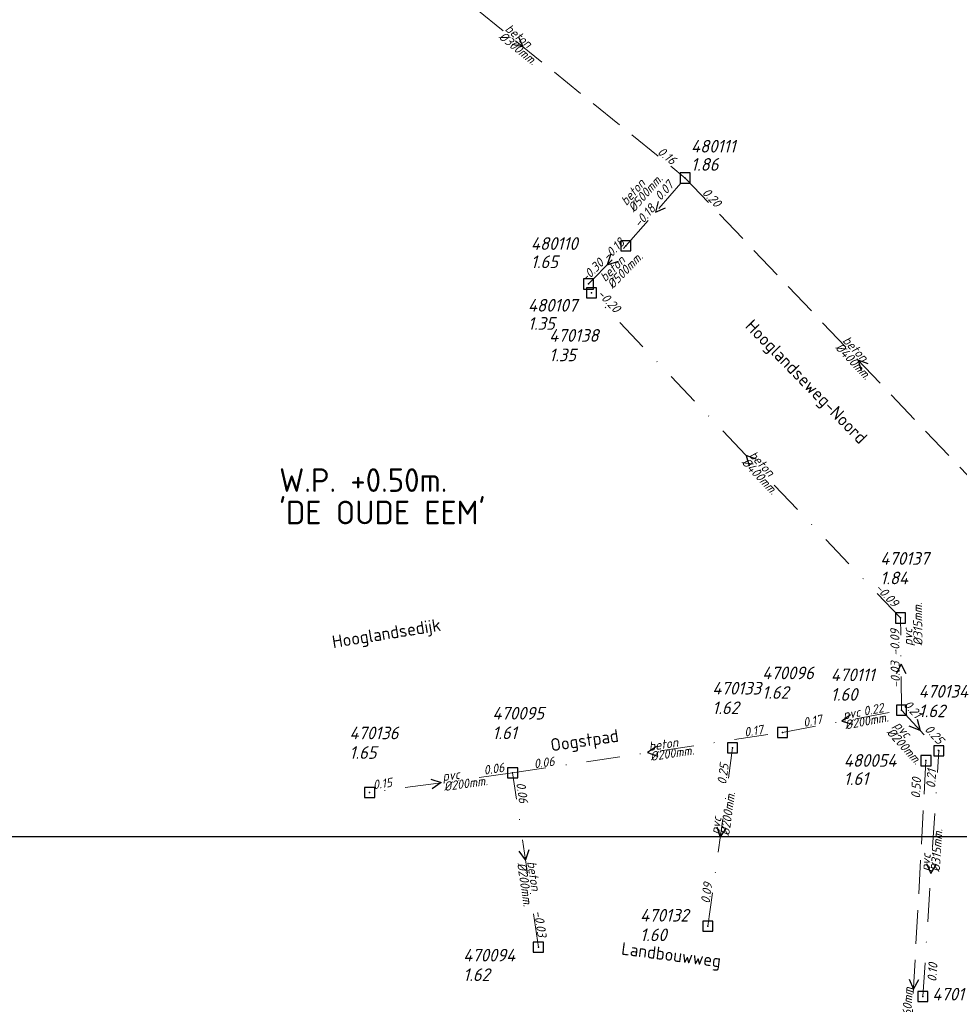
# Model space of a CAD drawing. Header units: metres. Extents: x 152202 to 157341, y 461610 to 468701.
# Tile 103 of 238: x 154685 to 154824, y 463858 to 464004. Entities that reach past the tile are written whole.
import ezdxf
from ezdxf.enums import TextEntityAlignment as Align

# ---------------------------------------------------------------- set-up
doc = ezdxf.new("R2010")
doc.units = ezdxf.units.M
doc.header["$PDMODE"] = 64
doc.header["$PDSIZE"] = 1.5
doc.linetypes.add('RI-HWA', pattern=[7.4, 5, -2.4])
doc.linetypes.add('RI-VWA', pattern=[11, 5, -3, 0, -3])
doc.layers.get('0').update_dxf_attribs({"linetype": 'CONTINUOUS'})
doc.layers.get('DEFPOINTS').update_dxf_attribs({"linetype": 'CONTINUOUS'})
for name, color, linetype, lineweight in [('B-OI-RI-HWA-BOB-T18', 150, 'CONTINUOUS', 18), ('B-OI-RI-HWA-MATERIAAL-T18', 150, 'CONTINUOUS', 18), ('B-OI-RI-HWA-PUTDEKSELHOOGTE-T25', 150, 'CONTINUOUS', 25), ('B-OI-RI-HWA-PUTNUMMER-T25', 150, 'CONTINUOUS', 25), ('B-OI-RI-HWA_DIAMETER-T18', 150, 'CONTINUOUS', 18), ('B-OI-RI-HWA_RIOOLPUT-S', 150, 'CONTINUOUS', 25), ('B-OI-RI-HWA_TRANSPORTLEIDING-G', 150, 'RI-HWA', 18), ('B-OI-RI-STROOMRICHTING-S', 252, 'CONTINUOUS', 25), ('B-OI-RI-VWA-BOB-T18', 34, 'CONTINUOUS', 18), ('B-OI-RI-VWA-DIAMETER-T18', 34, 'CONTINUOUS', 18), ('B-OI-RI-VWA-MATERIAAL-T18', 34, 'CONTINUOUS', 18), ('B-OI-RI-VWA_PUTDEKSELHOOGTE-T25', 34, 'CONTINUOUS', 25), ('B-OI-RI-VWA_PUTNUMMER-T25', 34, 'CONTINUOUS', 25), ('B-OI-RI-VWA_RIOOLPUT-S', 34, 'CONTINUOUS', 25), ('B-OI-RI-VWA_TRANSPORTLEIDING-G', 34, 'RI-VWA', 18), ('B-OI-WH-WATERPEIL-T35', 3, 'CONTINUOUS', 35), ('B-RO-OG-TOPOGRAFIE-T18', 2, 'CONTINUOUS', 18)]:
    doc.layers.add(name, color=color, linetype=linetype, lineweight=lineweight)
doc.styles.add('NLCS-ISO-M200-T18', font='NLCS-ISO.ttf', dxfattribs={"height": 360})
doc.styles.add('NLCS-ISO-M750-T18_CURSIEF', font='NLCS-ISO.ttf', dxfattribs={"oblique": 15, "height": 1.35})
doc.styles.add('NLCS-ISO-M750-T25_CURSIEF', font='NLCS-ISO.ttf', dxfattribs={"oblique": 15, "height": 1.875})
doc.styles.add('NLCS-ISO-M750-T35', font='NLCS-ISO.ttf', dxfattribs={"height": 2.625})

# ---------------------------------------------------------------- blocks, each defined once
blk = doc.blocks.new('ACMAP_ANN_TEMPLATE_hwa-diam')
at = {"style": 'NLCS-ISO-M750-T18_CURSIEF', "oblique": 15}
blk.add_attdef('hwa-diam', (-3.7, -1.3), '', height=1.35, dxfattribs=at)
blk = doc.blocks.new('ACMAP_ANN_TEMPLATE_hwa-materiaal')
at = {"style": 'NLCS-ISO-M750-T18_CURSIEF', "oblique": 15}
blk.add_attdef('hwa-mat', (-3.7, 0.2), '', height=1.35, dxfattribs=at)
blk = doc.blocks.new('ACMAP_ANN_TEMPLATE_hwa-nap-l')
at = {"style": 'NLCS-ISO-M750-T18_CURSIEF', "oblique": 15}
blk.add_attdef('hwa-nap-l', (3.3, 0.2), '', height=1.35, dxfattribs=at)
blk = doc.blocks.new('ACMAP_ANN_TEMPLATE_hwa-nap-r')
at = {"style": 'NLCS-ISO-M750-T18_CURSIEF', "oblique": 15}
blk.add_attdef('hwa-nap-r', (-5.6, 0.2), '', height=1.35, dxfattribs=at)
blk = doc.blocks.new('ACMAP_ANN_TEMPLATE_vwa-diam')
at = {"style": 'NLCS-ISO-M750-T18_CURSIEF', "oblique": 15}
blk.add_attdef('vwa-diam', (0.3, -1.3), '', height=1.35, dxfattribs=at)
blk = doc.blocks.new('ACMAP_ANN_TEMPLATE_vwa-materiaal')
at = {"style": 'NLCS-ISO-M750-T18_CURSIEF', "oblique": 15}
blk.add_attdef('vwa-mat', (0.3, 0.2), '', height=1.35, dxfattribs=at)
blk = doc.blocks.new('ACMAP_ANN_TEMPLATE_vwa-nap-l')
at = {"style": 'NLCS-ISO-M750-T18_CURSIEF', "oblique": 15}
blk.add_attdef('vwa-nap-l', (3.3, 0.2), '', height=1.35, dxfattribs=at)
blk = doc.blocks.new('ACMAP_ANN_TEMPLATE_vwa-nap-r')
at = {"style": 'NLCS-ISO-M750-T18_CURSIEF', "oblique": 15}
blk.add_attdef('vwa-nap-r', (-5.6, 0.2), '', height=1.35, dxfattribs=at)
blk = doc.blocks.new('ACMAP_ANN_TEMPLATE_hwa-puth')
at = {"color": 0, "linetype": 'ByBlock', "style": 'NLCS-ISO-M750-T25_CURSIEF', "oblique": 15}
blk.add_attdef('hwa-puth', (-9, -6.8), '', height=1.88, dxfattribs=at)
blk = doc.blocks.new('ACMAP_ANN_TEMPLATE_hwa-putnr')
at = {"color": 0, "linetype": 'ByBlock', "style": 'NLCS-ISO-M750-T25_CURSIEF', "oblique": 15}
blk.add_attdef('hwa-putnr', (-9, -4.1), '', height=1.88, dxfattribs=at)
blk = doc.blocks.new('ACMAP_ANN_TEMPLATE_vwa-puth')
at = {"style": 'NLCS-ISO-M750-T25_CURSIEF', "oblique": 15}
blk.add_attdef('vwa-puth', (-3, 5), '', height=1.88, dxfattribs=at)
blk = doc.blocks.new('ACMAP_ANN_TEMPLATE_vwa-putnr')
at = {"style": 'NLCS-ISO-M750-T25_CURSIEF', "oblique": 15}
blk.add_attdef('vaw-putnr', (-3, 7.9), '', height=1.88, dxfattribs=at)

msp = doc.modelspace()

# ---------------------------------------------------------------- linework, layer by layer
at = {"layer": 'B-OI-RI-HWA_RIOOLPUT-S'}
for p in [(154783.38, 463980.61), (154774.57, 463970.54), (154769.03, 463964.89), (154819.11, 463894.16)]:
    msp.add_point(p, dxfattribs=at)
at = {"layer": 'B-OI-RI-HWA_TRANSPORTLEIDING-G'}
for p, q in [((154735.18, 464019.57), (154783.38, 463980.61)), ((154774.57, 463970.54), (154783.38, 463980.61)), ((154783.38, 463980.61), (154834.7, 463926.59)), ((154769.03, 463964.89), (154774.57, 463970.54)), ((154819.11, 463894.16), (154815.4, 463826.38))]:
    msp.add_line(p, q, dxfattribs=at)
at = {"layer": 'B-OI-RI-STROOMRICHTING-S'}
for points in [[(154758.61, 464001.56), (154759.28, 464000.09), (154757.71, 464000.44)], [(154779.38, 463977.13), (154778.98, 463975.57), (154780.47, 463976.18)], [(154772.34, 463969.37), (154771.8, 463967.71), (154773.45, 463968.28)], [(154810.55, 463953.05), (154809.04, 463953.6), (154809.51, 463952.06)], [(154793.91, 463938.91), (154792.4, 463939.46), (154792.87, 463937.92)], [(154816.15, 463907.06), (154815.41, 463908.49), (154814.71, 463907.05)], [(154807.93, 463900.97), (154806.64, 463900), (154808.19, 463899.56)], [(154817.78, 463900.31), (154818.26, 463898.64), (154816.63, 463899.26)], [(154779.1, 463896.27), (154777.78, 463895.35), (154779.31, 463894.85)], [(154745.63, 463891.41), (154747.15, 463890.9), (154745.82, 463889.98)], [(154788.06, 463884.35), (154788.58, 463882.83), (154789.48, 463884.16)], [(154760.17, 463880.95), (154759.67, 463879.42), (154758.75, 463880.74)], [(154819.21, 463878.88), (154819.84, 463877.4), (154820.65, 463878.78)], [(154816.61, 463861.75), (154817.26, 463860.27), (154818.05, 463861.67)]]:
    msp.add_lwpolyline(points, dxfattribs=at)
at = {"layer": 'B-OI-RI-VWA_RIOOLPUT-S'}
for p in [(154769.47, 463963.59), (154815.33, 463915.33), (154815.49, 463901.66), (154797.8, 463898.34), (154790.4, 463896.07), (154821.03, 463895.61), (154757.76, 463892.36), (154736.54, 463889.43), (154786.75, 463869.59), (154761.58, 463866.48), (154818.64, 463859.18)]:
    msp.add_point(p, dxfattribs=at)
at = {"layer": 'B-OI-RI-VWA_TRANSPORTLEIDING-G'}
for p, q in [((154815.33, 463915.33), (154769.47, 463963.59)), ((154815.49, 463901.66), (154815.33, 463915.33)), ((154797.8, 463898.34), (154815.49, 463901.66)), ((154815.49, 463901.66), (154821.03, 463895.61)), ((154757.76, 463892.36), (154797.8, 463898.34)), ((154786.75, 463869.59), (154790.4, 463896.07)), ((154818.64, 463859.18), (154821.03, 463895.61)), ((154757.76, 463892.36), (154736.54, 463889.43)), ((154761.58, 463866.48), (154757.76, 463892.36))]:
    msp.add_line(p, q, dxfattribs=at)
at = {"layer": 'DEFPOINTS', "flags": 128}
msp.add_lwpolyline([(155200.091, 464486.663), (154780.704, 464486.663), (154780.704, 464258.328), (154585.091, 464258.328), (154585.091, 463882.913), (154703.67, 463882.913), (154735.091, 463882.913), (155058.611, 463882.913), (155058.611, 463956.567), (155200.091, 463956.567)], close=True, dxfattribs=at)

# ---------------------------------------------------------------- block references
at = {"layer": 'B-OI-RI-HWA-BOB-T18'}
ref = msp.add_blockref('ACMAP_ANN_TEMPLATE_hwa-nap-r', (154783.38, 463980.61), dxfattribs=dict(at, rotation=321.0514340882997))
ref.add_attrib('hwa-nap-r', '0.16', (154779.151, 463984.286), dxfattribs={"layer": '0', "color": 0, "linetype": 'ByBlock', "height": 1.35, "rotation": 321.05143, "style": 'NLCS-ISO-M750-T18_CURSIEF', "oblique": 15})
ref = msp.add_blockref('ACMAP_ANN_TEMPLATE_hwa-nap-r', (154783.576, 463981.245), dxfattribs=dict(at, rotation=48.8181032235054))
ref.add_attrib('hwa-nap-r', '0.07', (154779.738, 463977.162), dxfattribs={"layer": '0', "color": 0, "linetype": 'ByBlock', "height": 1.35, "rotation": 48.8181, "style": 'NLCS-ISO-M750-T18_CURSIEF', "oblique": 15})
ref = msp.add_blockref('ACMAP_ANN_TEMPLATE_hwa-nap-l', (154783.38, 463980.61), dxfattribs=dict(at, rotation=313.53175677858))
ref.add_attrib('hwa-nap-l', '0.20', (154785.798, 463978.355), dxfattribs={"layer": '0', "color": 0, "linetype": 'ByBlock', "height": 1.35, "rotation": 313.53176, "style": 'NLCS-ISO-M750-T18_CURSIEF', "oblique": 15})
ref = msp.add_blockref('ACMAP_ANN_TEMPLATE_hwa-nap-l', (154774.57, 463970.54), dxfattribs=dict(at, rotation=48.8181032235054))
ref.add_attrib('hwa-nap-l', '-0.18', (154776.592, 463973.155), dxfattribs={"layer": '0', "color": 0, "linetype": 'ByBlock', "height": 1.35, "rotation": 48.8181, "style": 'NLCS-ISO-M750-T18_CURSIEF', "oblique": 15})
ref = msp.add_blockref('ACMAP_ANN_TEMPLATE_hwa-nap-r', (154775.933, 463972.063), dxfattribs=dict(at, rotation=45.5632111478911))
ref.add_attrib('hwa-nap-r', '-0.18', (154771.87, 463968.204), dxfattribs={"layer": '0', "color": 0, "linetype": 'ByBlock', "height": 1.35, "rotation": 45.56321, "style": 'NLCS-ISO-M750-T18_CURSIEF', "oblique": 15})
ref = msp.add_blockref('ACMAP_ANN_TEMPLATE_hwa-nap-l', (154766.496, 463962.553), dxfattribs=dict(at, rotation=45.5632111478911))
ref.add_attrib('hwa-nap-l', '-0.30', (154768.664, 463965.05), dxfattribs={"layer": '0', "color": 0, "linetype": 'ByBlock', "height": 1.35, "rotation": 45.56321, "style": 'NLCS-ISO-M750-T18_CURSIEF', "oblique": 15})
ref = msp.add_blockref('ACMAP_ANN_TEMPLATE_hwa-nap-l', (154818.245, 463885.212), dxfattribs=dict(at, rotation=86.86698970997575))
ref.add_attrib('hwa-nap-l', '0.50', (154818.225, 463888.518), dxfattribs={"layer": '0', "color": 0, "linetype": 'ByBlock', "height": 1.35, "rotation": 86.86699, "style": 'NLCS-ISO-M750-T18_CURSIEF', "oblique": 15})
at = {"layer": 'B-OI-RI-HWA-MATERIAAL-T18'}
ref = msp.add_blockref('ACMAP_ANN_TEMPLATE_hwa-materiaal', (154759.28, 464000.09), dxfattribs=dict(at, rotation=321.0514340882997))
ref.add_attrib('hwa-mat', 'beton', (154756.528, 464002.571), dxfattribs={"layer": '0', "color": 0, "linetype": 'ByBlock', "height": 1.35, "rotation": 321.05143, "style": 'NLCS-ISO-M750-T18_CURSIEF', "oblique": 15})
ref = msp.add_blockref('ACMAP_ANN_TEMPLATE_hwa-materiaal', (154777.231, 463979.077), dxfattribs=dict(at, rotation=48.8181032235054))
ref.add_attrib('hwa-mat', 'beton', (154774.645, 463976.424), dxfattribs={"layer": '0', "color": 0, "linetype": 'ByBlock', "height": 1.35, "rotation": 48.8181, "style": 'NLCS-ISO-M750-T18_CURSIEF', "oblique": 15})
ref = msp.add_blockref('ACMAP_ANN_TEMPLATE_hwa-materiaal', (154774.236, 463967.624), dxfattribs=dict(at, rotation=45.5632111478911))
ref.add_attrib('hwa-mat', 'beton', (154771.503, 463965.122), dxfattribs={"layer": '0', "color": 0, "linetype": 'ByBlock', "height": 1.35, "rotation": 45.56321, "style": 'NLCS-ISO-M750-T18_CURSIEF', "oblique": 15})
ref = msp.add_blockref('ACMAP_ANN_TEMPLATE_hwa-materiaal', (154809.04, 463953.6), dxfattribs=dict(at, rotation=313.53175677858))
ref.add_attrib('hwa-mat', 'beton', (154806.637, 463956.42), dxfattribs={"layer": '0', "color": 0, "linetype": 'ByBlock', "height": 1.35, "rotation": 313.53176, "style": 'NLCS-ISO-M750-T18_CURSIEF', "oblique": 15})
at = {"layer": 'B-OI-RI-HWA-PUTDEKSELHOOGTE-T25'}
for p, values in [((154793.23, 463988.491), {'hwa-puth': '1.86'}), ((154769.463, 463974.048), {'hwa-puth': '1.65'}), ((154769.03, 463964.89), {'hwa-puth': '1.35'}), ((154815.907, 463897.352), {'hwa-puth': '1.61'})]:
    msp.add_blockref('ACMAP_ANN_TEMPLATE_hwa-puth', p, dxfattribs=at).add_auto_attribs(values)
at = {"layer": 'B-OI-RI-HWA-PUTNUMMER-T25'}
for p, values in [((154793.23, 463988.491), {'hwa-putnr': '480111'}), ((154769.463, 463974.048), {'hwa-putnr': '480110'}), ((154769.03, 463964.89), {'hwa-putnr': '480107'}), ((154815.907, 463897.352), {'hwa-putnr': '480054'})]:
    msp.add_blockref('ACMAP_ANN_TEMPLATE_hwa-putnr', p, dxfattribs=at).add_auto_attribs(values)
at = {"layer": 'B-OI-RI-HWA_DIAMETER-T18'}
ref = msp.add_blockref('ACMAP_ANN_TEMPLATE_hwa-diam', (154759.28, 464000.09), dxfattribs=dict(at, rotation=321.0514340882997))
ref.add_attrib('hwa-diam', '%%c300mm.', (154755.585, 464001.405), dxfattribs={"layer": '0', "color": 0, "linetype": 'ByBlock', "height": 1.35, "rotation": 321.05143, "style": 'NLCS-ISO-M750-T18_CURSIEF', "oblique": 15})
ref = msp.add_blockref('ACMAP_ANN_TEMPLATE_hwa-diam', (154777.231, 463979.077), dxfattribs=dict(at, rotation=48.8181032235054))
ref.add_attrib('hwa-diam', '%%c500mm.', (154775.774, 463975.436), dxfattribs={"layer": '0', "color": 0, "linetype": 'ByBlock', "height": 1.35, "rotation": 48.8181, "style": 'NLCS-ISO-M750-T18_CURSIEF', "oblique": 15})
ref = msp.add_blockref('ACMAP_ANN_TEMPLATE_hwa-diam', (154774.236, 463967.624), dxfattribs=dict(at, rotation=45.5632111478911))
ref.add_attrib('hwa-diam', '%%c500mm.', (154772.574, 463964.072), dxfattribs={"layer": '0', "color": 0, "linetype": 'ByBlock', "height": 1.35, "rotation": 45.56321, "style": 'NLCS-ISO-M750-T18_CURSIEF', "oblique": 15})
ref = msp.add_blockref('ACMAP_ANN_TEMPLATE_hwa-diam', (154809.04, 463953.6), dxfattribs=dict(at, rotation=313.53175677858))
ref.add_attrib('hwa-diam', '%%c400mm.', (154805.549, 463955.387), dxfattribs={"layer": '0', "color": 0, "linetype": 'ByBlock', "height": 1.35, "rotation": 313.53176, "style": 'NLCS-ISO-M750-T18_CURSIEF', "oblique": 15})
ref = msp.add_blockref('ACMAP_ANN_TEMPLATE_hwa-diam', (154815.74, 463858.252), dxfattribs=dict(at, rotation=86.86698970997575))
ref.add_attrib('hwa-diam', '%%c160mm.', (154816.836, 463854.486), dxfattribs={"layer": '0', "color": 0, "linetype": 'ByBlock', "height": 1.35, "rotation": 86.86699, "style": 'NLCS-ISO-M750-T18_CURSIEF', "oblique": 15})
at = {"layer": 'B-OI-RI-VWA-BOB-T18'}
ref = msp.add_blockref('ACMAP_ANN_TEMPLATE_vwa-nap-r', (154773.947, 463959.148), dxfattribs=dict(at, rotation=313.5393106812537))
ref.add_attrib('vwa-nap-r', '-0.20', (154770.234, 463963.345), dxfattribs={"layer": '0', "color": 0, "linetype": 'ByBlock', "height": 1.35, "rotation": 313.53931, "style": 'NLCS-ISO-M750-T18_CURSIEF', "oblique": 15})
ref = msp.add_blockref('ACMAP_ANN_TEMPLATE_vwa-nap-l', (154809.055, 463921.965), dxfattribs=dict(at, rotation=313.5393106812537))
ref.add_attrib('vwa-nap-l', '-0.09', (154811.473, 463919.71), dxfattribs={"layer": '0', "color": 0, "linetype": 'ByBlock', "height": 1.35, "rotation": 313.53931, "style": 'NLCS-ISO-M750-T18_CURSIEF', "oblique": 15})
ref = msp.add_blockref('ACMAP_ANN_TEMPLATE_vwa-nap-r', (154815.33, 463915.33), dxfattribs=dict(at, rotation=90.67058567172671))
ref.add_attrib('vwa-nap-r', '-0.09', (154815.196, 463909.728), dxfattribs={"layer": '0', "color": 0, "linetype": 'ByBlock', "height": 1.35, "rotation": 90.67059, "style": 'NLCS-ISO-M750-T18_CURSIEF', "oblique": 15})
ref = msp.add_blockref('ACMAP_ANN_TEMPLATE_vwa-nap-l', (154815.49, 463901.66), dxfattribs=dict(at, rotation=90.67058567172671))
ref.add_attrib('vwa-nap-l', '-0.03', (154815.251, 463904.957), dxfattribs={"layer": '0', "color": 0, "linetype": 'ByBlock', "height": 1.35, "rotation": 90.67059, "style": 'NLCS-ISO-M750-T18_CURSIEF', "oblique": 15})
ref = msp.add_blockref('ACMAP_ANN_TEMPLATE_vwa-nap-r', (154815.49, 463901.66), dxfattribs=dict(at, rotation=10.62943271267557))
ref.add_attrib('vwa-nap-r', '0.22', (154809.949, 463900.824), dxfattribs={"layer": '0', "color": 0, "linetype": 'ByBlock', "height": 1.35, "rotation": 10.62943, "style": 'NLCS-ISO-M750-T18_CURSIEF', "oblique": 15})
ref = msp.add_blockref('ACMAP_ANN_TEMPLATE_vwa-nap-r', (154819.317, 463898.101), dxfattribs=dict(at, rotation=312.4804133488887))
ref.add_attrib('vwa-nap-r', '0.21', (154815.683, 463902.367), dxfattribs={"layer": '0', "color": 0, "linetype": 'ByBlock', "height": 1.35, "rotation": 312.48041, "style": 'NLCS-ISO-M750-T18_CURSIEF', "oblique": 15})
ref = msp.add_blockref('ACMAP_ANN_TEMPLATE_vwa-nap-l', (154797.8, 463898.34), dxfattribs=dict(at, rotation=10.62943271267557))
ref.add_attrib('vwa-nap-l', '0.17', (154801.006, 463899.145), dxfattribs={"layer": '0', "color": 0, "linetype": 'ByBlock', "height": 1.35, "rotation": 10.62943, "style": 'NLCS-ISO-M750-T18_CURSIEF', "oblique": 15})
ref = msp.add_blockref('ACMAP_ANN_TEMPLATE_vwa-nap-r', (154797.8, 463898.34), dxfattribs=dict(at, rotation=8.49437578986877))
ref.add_attrib('vwa-nap-r', '0.17', (154792.232, 463897.711), dxfattribs={"layer": '0', "color": 0, "linetype": 'ByBlock', "height": 1.35, "rotation": 8.49438, "style": 'NLCS-ISO-M750-T18_CURSIEF', "oblique": 15})
ref = msp.add_blockref('ACMAP_ANN_TEMPLATE_vwa-nap-l', (154816.449, 463901.041), dxfattribs=dict(at, rotation=312.4804133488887))
ref.add_attrib('vwa-nap-l', '0.25', (154818.825, 463898.743), dxfattribs={"layer": '0', "color": 0, "linetype": 'ByBlock', "height": 1.35, "rotation": 312.48041, "style": 'NLCS-ISO-M750-T18_CURSIEF', "oblique": 15})
ref = msp.add_blockref('ACMAP_ANN_TEMPLATE_vwa-nap-l', (154757.76, 463892.36), dxfattribs=dict(at, rotation=7.861536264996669))
ref.add_attrib('vwa-nap-l', '0.06', (154761.002, 463893.009), dxfattribs={"layer": '0', "color": 0, "linetype": 'ByBlock', "height": 1.35, "rotation": 7.86154, "style": 'NLCS-ISO-M750-T18_CURSIEF', "oblique": 15})
ref = msp.add_blockref('ACMAP_ANN_TEMPLATE_vwa-nap-l', (154750.326, 463891.381), dxfattribs=dict(at, rotation=8.49437578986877))
ref.add_attrib('vwa-nap-l', '0.06', (154753.56, 463892.066), dxfattribs={"layer": '0', "color": 0, "linetype": 'ByBlock', "height": 1.35, "rotation": 8.49438, "style": 'NLCS-ISO-M750-T18_CURSIEF', "oblique": 15})
ref = msp.add_blockref('ACMAP_ANN_TEMPLATE_vwa-nap-r', (154790.4, 463896.07), dxfattribs=dict(at, rotation=82.15181206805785))
ref.add_attrib('vwa-nap-r', '0.25', (154789.437, 463890.55), dxfattribs={"layer": '0', "color": 0, "linetype": 'ByBlock', "height": 1.35, "rotation": 82.15181, "style": 'NLCS-ISO-M750-T18_CURSIEF', "oblique": 15})
ref = msp.add_blockref('ACMAP_ANN_TEMPLATE_vwa-nap-r', (154821.03, 463895.61), dxfattribs=dict(at, rotation=86.2464738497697))
ref.add_attrib('vwa-nap-r', '0.21', (154820.464, 463890.035), dxfattribs={"layer": '0', "color": 0, "linetype": 'ByBlock', "height": 1.35, "rotation": 86.24647, "style": 'NLCS-ISO-M750-T18_CURSIEF', "oblique": 15})
ref = msp.add_blockref('ACMAP_ANN_TEMPLATE_vwa-nap-r', (154742.696, 463890.472), dxfattribs=dict(at, rotation=7.861536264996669))
ref.add_attrib('vwa-nap-r', '0.15', (154737.122, 463889.905), dxfattribs={"layer": '0', "color": 0, "linetype": 'ByBlock', "height": 1.35, "rotation": 7.86154, "style": 'NLCS-ISO-M750-T18_CURSIEF', "oblique": 15})
ref = msp.add_blockref('ACMAP_ANN_TEMPLATE_vwa-nap-r', (154758.908, 463885.272), dxfattribs=dict(at, rotation=278.3964771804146))
ref.add_attrib('vwa-nap-r', '0.06', (154758.288, 463890.841), dxfattribs={"layer": '0', "color": 0, "linetype": 'ByBlock', "height": 1.35, "rotation": 278.39648, "style": 'NLCS-ISO-M750-T18_CURSIEF', "oblique": 15})
ref = msp.add_blockref('ACMAP_ANN_TEMPLATE_vwa-nap-l', (154786.75, 463869.59), dxfattribs=dict(at, rotation=82.15181206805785))
ref.add_attrib('vwa-nap-l', '0.09', (154787.002, 463872.886), dxfattribs={"layer": '0', "color": 0, "linetype": 'ByBlock', "height": 1.35, "rotation": 82.15181, "style": 'NLCS-ISO-M750-T18_CURSIEF', "oblique": 15})
ref = msp.add_blockref('ACMAP_ANN_TEMPLATE_vwa-nap-l', (154760.236, 463875.048), dxfattribs=dict(at, rotation=278.3964771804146))
ref.add_attrib('vwa-nap-l', '-0.03', (154760.916, 463871.813), dxfattribs={"layer": '0', "color": 0, "linetype": 'ByBlock', "height": 1.35, "rotation": 278.39648, "style": 'NLCS-ISO-M750-T18_CURSIEF', "oblique": 15})
ref = msp.add_blockref('ACMAP_ANN_TEMPLATE_vwa-nap-l', (154820.63, 463858.004), dxfattribs=dict(at, rotation=86.2464738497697))
ref.add_attrib('vwa-nap-l', '0.10', (154820.646, 463861.31), dxfattribs={"layer": '0', "color": 0, "linetype": 'ByBlock', "height": 1.35, "rotation": 86.24647, "style": 'NLCS-ISO-M750-T18_CURSIEF', "oblique": 15})
at = {"layer": 'B-OI-RI-VWA-DIAMETER-T18'}
ref = msp.add_blockref('ACMAP_ANN_TEMPLATE_vwa-diam', (154792.4, 463939.46), dxfattribs=dict(at, rotation=313.5393106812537))
ref.add_attrib('vwa-diam', '%%c400mm.', (154791.664, 463938.347), dxfattribs={"layer": '0', "color": 0, "linetype": 'ByBlock', "height": 1.35, "rotation": 313.53931, "style": 'NLCS-ISO-M750-T18_CURSIEF', "oblique": 15})
ref = msp.add_blockref('ACMAP_ANN_TEMPLATE_vwa-diam', (154817.303, 463910.899), dxfattribs=dict(at, rotation=90.67058567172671))
ref.add_attrib('vwa-diam', '%%c315mm.', (154818.6, 463911.214), dxfattribs={"layer": '0', "color": 0, "linetype": 'ByBlock', "height": 1.35, "rotation": 90.67059, "style": 'NLCS-ISO-M750-T18_CURSIEF', "oblique": 15})
ref = msp.add_blockref('ACMAP_ANN_TEMPLATE_vwa-diam', (154806.645, 463900), dxfattribs=dict(at, rotation=10.62943271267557))
ref.add_attrib('vwa-diam', '%%c200mm.', (154807.18, 463898.778), dxfattribs={"layer": '0', "color": 0, "linetype": 'ByBlock', "height": 1.35, "rotation": 10.62943, "style": 'NLCS-ISO-M750-T18_CURSIEF', "oblique": 15})
ref = msp.add_blockref('ACMAP_ANN_TEMPLATE_vwa-diam', (154813.93, 463899.406), dxfattribs=dict(at, rotation=312.4804133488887))
ref.add_attrib('vwa-diam', '%%c200mm.', (154813.174, 463898.307), dxfattribs={"layer": '0', "color": 0, "linetype": 'ByBlock', "height": 1.35, "rotation": 312.48041, "style": 'NLCS-ISO-M750-T18_CURSIEF', "oblique": 15})
ref = msp.add_blockref('ACMAP_ANN_TEMPLATE_vwa-diam', (154777.78, 463895.35), dxfattribs=dict(at, rotation=8.49437578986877))
ref.add_attrib('vwa-diam', '%%c200mm.', (154778.269, 463894.109), dxfattribs={"layer": '0', "color": 0, "linetype": 'ByBlock', "height": 1.35, "rotation": 8.49438, "style": 'NLCS-ISO-M750-T18_CURSIEF', "oblique": 15})
ref = msp.add_blockref('ACMAP_ANN_TEMPLATE_vwa-diam', (154747.15, 463890.895), dxfattribs=dict(at, rotation=7.861536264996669))
ref.add_attrib('vwa-diam', '%%c200mm.', (154747.625, 463889.648), dxfattribs={"layer": '0', "color": 0, "linetype": 'ByBlock', "height": 1.35, "rotation": 7.86154, "style": 'NLCS-ISO-M750-T18_CURSIEF', "oblique": 15})
ref = msp.add_blockref('ACMAP_ANN_TEMPLATE_vwa-diam', (154788.575, 463882.83), dxfattribs=dict(at, rotation=82.15181206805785))
ref.add_attrib('vwa-diam', '%%c200mm.', (154789.904, 463882.95), dxfattribs={"layer": '0', "color": 0, "linetype": 'ByBlock', "height": 1.35, "rotation": 82.15181, "style": 'NLCS-ISO-M750-T18_CURSIEF', "oblique": 15})
ref = msp.add_blockref('ACMAP_ANN_TEMPLATE_vwa-diam', (154819.835, 463877.395), dxfattribs=dict(at, rotation=86.2464738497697))
ref.add_attrib('vwa-diam', '%%c315mm.', (154821.152, 463877.609), dxfattribs={"layer": '0', "color": 0, "linetype": 'ByBlock', "height": 1.35, "rotation": 86.24647, "style": 'NLCS-ISO-M750-T18_CURSIEF', "oblique": 15})
ref = msp.add_blockref('ACMAP_ANN_TEMPLATE_vwa-diam', (154759.67, 463879.42), dxfattribs=dict(at, rotation=278.3964771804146))
ref.add_attrib('vwa-diam', '%%c200mm.', (154758.428, 463878.933), dxfattribs={"layer": '0', "color": 0, "linetype": 'ByBlock', "height": 1.35, "rotation": 278.39648, "style": 'NLCS-ISO-M750-T18_CURSIEF', "oblique": 15})
at = {"layer": 'B-OI-RI-VWA-MATERIAAL-T18'}
ref = msp.add_blockref('ACMAP_ANN_TEMPLATE_vwa-materiaal', (154792.4, 463939.46), dxfattribs=dict(at, rotation=313.5393106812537))
ref.add_attrib('vwa-mat', 'beton', (154792.752, 463939.38), dxfattribs={"layer": '0', "color": 0, "linetype": 'ByBlock', "height": 1.35, "rotation": 313.53931, "style": 'NLCS-ISO-M750-T18_CURSIEF', "oblique": 15})
ref = msp.add_blockref('ACMAP_ANN_TEMPLATE_vwa-materiaal', (154817.303, 463910.899), dxfattribs=dict(at, rotation=90.67058567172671))
ref.add_attrib('vwa-mat', 'pvc', (154817.1, 463911.197), dxfattribs={"layer": '0', "color": 0, "linetype": 'ByBlock', "height": 1.35, "rotation": 90.67059, "style": 'NLCS-ISO-M750-T18_CURSIEF', "oblique": 15})
ref = msp.add_blockref('ACMAP_ANN_TEMPLATE_vwa-materiaal', (154806.645, 463900), dxfattribs=dict(at, rotation=10.62943271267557))
ref.add_attrib('vwa-mat', 'pvc', (154806.903, 463900.252), dxfattribs={"layer": '0', "color": 0, "linetype": 'ByBlock', "height": 1.35, "rotation": 10.62943, "style": 'NLCS-ISO-M750-T18_CURSIEF', "oblique": 15})
ref = msp.add_blockref('ACMAP_ANN_TEMPLATE_vwa-materiaal', (154813.93, 463899.406), dxfattribs=dict(at, rotation=312.4804133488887))
ref.add_attrib('vwa-mat', 'pvc', (154814.28, 463899.32), dxfattribs={"layer": '0', "color": 0, "linetype": 'ByBlock', "height": 1.35, "rotation": 312.48041, "style": 'NLCS-ISO-M750-T18_CURSIEF', "oblique": 15})
ref = msp.add_blockref('ACMAP_ANN_TEMPLATE_vwa-materiaal', (154777.78, 463895.35), dxfattribs=dict(at, rotation=8.49437578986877))
ref.add_attrib('vwa-mat', 'beton', (154778.047, 463895.592), dxfattribs={"layer": '0', "color": 0, "linetype": 'ByBlock', "height": 1.35, "rotation": 8.49438, "style": 'NLCS-ISO-M750-T18_CURSIEF', "oblique": 15})
ref = msp.add_blockref('ACMAP_ANN_TEMPLATE_vwa-materiaal', (154747.15, 463890.895), dxfattribs=dict(at, rotation=7.861536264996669))
ref.add_attrib('vwa-mat', 'pvc', (154747.42, 463891.134), dxfattribs={"layer": '0', "color": 0, "linetype": 'ByBlock', "height": 1.35, "rotation": 7.86154, "style": 'NLCS-ISO-M750-T18_CURSIEF', "oblique": 15})
ref = msp.add_blockref('ACMAP_ANN_TEMPLATE_vwa-materiaal', (154788.575, 463882.83), dxfattribs=dict(at, rotation=82.15181206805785))
ref.add_attrib('vwa-mat', 'pvc', (154788.418, 463883.154), dxfattribs={"layer": '0', "color": 0, "linetype": 'ByBlock', "height": 1.35, "rotation": 82.15181, "style": 'NLCS-ISO-M750-T18_CURSIEF', "oblique": 15})
ref = msp.add_blockref('ACMAP_ANN_TEMPLATE_vwa-materiaal', (154819.835, 463877.395), dxfattribs=dict(at, rotation=86.2464738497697))
ref.add_attrib('vwa-mat', 'pvc', (154819.655, 463877.707), dxfattribs={"layer": '0', "color": 0, "linetype": 'ByBlock', "height": 1.35, "rotation": 86.24647, "style": 'NLCS-ISO-M750-T18_CURSIEF', "oblique": 15})
ref = msp.add_blockref('ACMAP_ANN_TEMPLATE_vwa-materiaal', (154759.67, 463879.42), dxfattribs=dict(at, rotation=278.3964771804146))
ref.add_attrib('vwa-mat', 'beton', (154759.912, 463879.152), dxfattribs={"layer": '0', "color": 0, "linetype": 'ByBlock', "height": 1.35, "rotation": 278.39648, "style": 'NLCS-ISO-M750-T18_CURSIEF', "oblique": 15})
at = {"layer": 'B-OI-RI-VWA_PUTDEKSELHOOGTE-T25'}
ref = msp.add_blockref('ACMAP_ANN_TEMPLATE_vwa-puth', (154766.187, 463948.421), dxfattribs=at)
ref.add_attrib('vwa-puth', '1.35', (154763.187, 463953.421), dxfattribs={"layer": '0', "color": 0, "linetype": 'ByBlock', "height": 1.875, "style": 'NLCS-ISO-M750-T25_CURSIEF', "oblique": 15})
ref = msp.add_blockref('ACMAP_ANN_TEMPLATE_vwa-puth', (154815.33, 463915.33), dxfattribs=at)
ref.add_attrib('vwa-puth', '1.84', (154812.33, 463920.33), dxfattribs={"layer": '0', "color": 0, "linetype": 'ByBlock', "height": 1.875, "style": 'NLCS-ISO-M750-T25_CURSIEF', "oblique": 15})
ref = msp.add_blockref('ACMAP_ANN_TEMPLATE_vwa-puth', (154797.8, 463898.34), dxfattribs=at)
ref.add_attrib('vwa-puth', '1.62', (154794.8, 463903.34), dxfattribs={"layer": '0', "color": 0, "linetype": 'ByBlock', "height": 1.875, "style": 'NLCS-ISO-M750-T25_CURSIEF', "oblique": 15})
ref = msp.add_blockref('ACMAP_ANN_TEMPLATE_vwa-puth', (154807.986, 463898.056), dxfattribs=at)
ref.add_attrib('vwa-puth', '1.60', (154804.986, 463903.056), dxfattribs={"layer": '0', "color": 0, "linetype": 'ByBlock', "height": 1.875, "style": 'NLCS-ISO-M750-T25_CURSIEF', "oblique": 15})
ref = msp.add_blockref('ACMAP_ANN_TEMPLATE_vwa-puth', (154790.4, 463896.07), dxfattribs=at)
ref.add_attrib('vwa-puth', '1.62', (154787.4, 463901.07), dxfattribs={"layer": '0', "color": 0, "linetype": 'ByBlock', "height": 1.875, "style": 'NLCS-ISO-M750-T25_CURSIEF', "oblique": 15})
ref = msp.add_blockref('ACMAP_ANN_TEMPLATE_vwa-puth', (154821.03, 463895.61), dxfattribs=at)
ref.add_attrib('vwa-puth', '1.62', (154818.03, 463900.61), dxfattribs={"layer": '0', "color": 0, "linetype": 'ByBlock', "height": 1.875, "style": 'NLCS-ISO-M750-T25_CURSIEF', "oblique": 15})
ref = msp.add_blockref('ACMAP_ANN_TEMPLATE_vwa-puth', (154757.76, 463892.36), dxfattribs=at)
ref.add_attrib('vwa-puth', '1.61', (154754.76, 463897.36), dxfattribs={"layer": '0', "color": 0, "linetype": 'ByBlock', "height": 1.875, "style": 'NLCS-ISO-M750-T25_CURSIEF', "oblique": 15})
ref = msp.add_blockref('ACMAP_ANN_TEMPLATE_vwa-puth', (154736.54, 463889.43), dxfattribs=at)
ref.add_attrib('vwa-puth', '1.65', (154733.54, 463894.43), dxfattribs={"layer": '0', "color": 0, "linetype": 'ByBlock', "height": 1.875, "style": 'NLCS-ISO-M750-T25_CURSIEF', "oblique": 15})
ref = msp.add_blockref('ACMAP_ANN_TEMPLATE_vwa-puth', (154779.679, 463862.382), dxfattribs=at)
ref.add_attrib('vwa-puth', '1.60', (154776.679, 463867.382), dxfattribs={"layer": '0', "color": 0, "linetype": 'ByBlock', "height": 1.875, "style": 'NLCS-ISO-M750-T25_CURSIEF', "oblique": 15})
ref = msp.add_blockref('ACMAP_ANN_TEMPLATE_vwa-puth', (154753.427, 463856.461), dxfattribs=at)
ref.add_attrib('vwa-puth', '1.62', (154750.427, 463861.461), dxfattribs={"layer": '0', "color": 0, "linetype": 'ByBlock', "height": 1.875, "style": 'NLCS-ISO-M750-T25_CURSIEF', "oblique": 15})
at = {"layer": 'B-OI-RI-VWA_PUTNUMMER-T25'}
ref = msp.add_blockref('ACMAP_ANN_TEMPLATE_vwa-putnr', (154766.187, 463948.421), dxfattribs=at)
ref.add_attrib('vaw-putnr', '470138', (154763.187, 463956.321), dxfattribs={"layer": '0', "color": 0, "linetype": 'ByBlock', "height": 1.875, "style": 'NLCS-ISO-M750-T25_CURSIEF', "oblique": 15})
ref = msp.add_blockref('ACMAP_ANN_TEMPLATE_vwa-putnr', (154815.33, 463915.33), dxfattribs=at)
ref.add_attrib('vaw-putnr', '470137', (154812.33, 463923.23), dxfattribs={"layer": '0', "color": 0, "linetype": 'ByBlock', "height": 1.875, "style": 'NLCS-ISO-M750-T25_CURSIEF', "oblique": 15})
ref = msp.add_blockref('ACMAP_ANN_TEMPLATE_vwa-putnr', (154797.8, 463898.34), dxfattribs=at)
ref.add_attrib('vaw-putnr', '470096', (154794.8, 463906.24), dxfattribs={"layer": '0', "color": 0, "linetype": 'ByBlock', "height": 1.875, "style": 'NLCS-ISO-M750-T25_CURSIEF', "oblique": 15})
ref = msp.add_blockref('ACMAP_ANN_TEMPLATE_vwa-putnr', (154807.986, 463898.056), dxfattribs=at)
ref.add_attrib('vaw-putnr', '470111', (154804.986, 463905.956), dxfattribs={"layer": '0', "color": 0, "linetype": 'ByBlock', "height": 1.875, "style": 'NLCS-ISO-M750-T25_CURSIEF', "oblique": 15})
ref = msp.add_blockref('ACMAP_ANN_TEMPLATE_vwa-putnr', (154790.4, 463896.07), dxfattribs=at)
ref.add_attrib('vaw-putnr', '470133', (154787.4, 463903.97), dxfattribs={"layer": '0', "color": 0, "linetype": 'ByBlock', "height": 1.875, "style": 'NLCS-ISO-M750-T25_CURSIEF', "oblique": 15})
ref = msp.add_blockref('ACMAP_ANN_TEMPLATE_vwa-putnr', (154821.03, 463895.61), dxfattribs=at)
ref.add_attrib('vaw-putnr', '470134', (154818.03, 463903.51), dxfattribs={"layer": '0', "color": 0, "linetype": 'ByBlock', "height": 1.875, "style": 'NLCS-ISO-M750-T25_CURSIEF', "oblique": 15})
ref = msp.add_blockref('ACMAP_ANN_TEMPLATE_vwa-putnr', (154757.76, 463892.36), dxfattribs=at)
ref.add_attrib('vaw-putnr', '470095', (154754.76, 463900.26), dxfattribs={"layer": '0', "color": 0, "linetype": 'ByBlock', "height": 1.875, "style": 'NLCS-ISO-M750-T25_CURSIEF', "oblique": 15})
ref = msp.add_blockref('ACMAP_ANN_TEMPLATE_vwa-putnr', (154736.54, 463889.43), dxfattribs=at)
ref.add_attrib('vaw-putnr', '470136', (154733.54, 463897.33), dxfattribs={"layer": '0', "color": 0, "linetype": 'ByBlock', "height": 1.875, "style": 'NLCS-ISO-M750-T25_CURSIEF', "oblique": 15})
ref = msp.add_blockref('ACMAP_ANN_TEMPLATE_vwa-putnr', (154779.679, 463862.382), dxfattribs=at)
ref.add_attrib('vaw-putnr', '470132', (154776.679, 463870.282), dxfattribs={"layer": '0', "color": 0, "linetype": 'ByBlock', "height": 1.875, "style": 'NLCS-ISO-M750-T25_CURSIEF', "oblique": 15})
ref = msp.add_blockref('ACMAP_ANN_TEMPLATE_vwa-putnr', (154753.427, 463856.461), dxfattribs=at)
ref.add_attrib('vaw-putnr', '470094', (154750.427, 463864.361), dxfattribs={"layer": '0', "color": 0, "linetype": 'ByBlock', "height": 1.875, "style": 'NLCS-ISO-M750-T25_CURSIEF', "oblique": 15})
ref = msp.add_blockref('ACMAP_ANN_TEMPLATE_vwa-putnr', (154823.041, 463850.675), dxfattribs=at)
ref.add_attrib('vaw-putnr', '470112', (154820.041, 463858.575), dxfattribs={"layer": '0', "color": 0, "linetype": 'ByBlock', "height": 1.875, "style": 'NLCS-ISO-M750-T25_CURSIEF', "oblique": 15})

# ---------------------------------------------------------------- texts
at = {"layer": 'B-OI-WH-WATERPEIL-T35', "style": 'NLCS-ISO-M750-T35'}
for s, p in [('W.P. +0.50m.', (154723.116, 463934.041)), ("'DE OUDE EEM'", (154723.116, 463929.234))]:
    msp.add_text(s, height=3.5, dxfattribs=at).set_placement(p)
at = {"layer": 'B-RO-OG-TOPOGRAFIE-T18', "style": 'NLCS-ISO-M200-T18'}
for s, rotation, p in [('Hooglandseweg-Noord', 314.3, (154801.169, 463950.213)), ('Hooglandsedijk', 9.2, (154739.064, 463912.789)), ('Oogstpad', 8.3, (154768.469, 463896.911)), ('Landbouwweg', 352.6, (154781.274, 463865.083))]:
    msp.add_text(s, height=1.875, rotation=rotation, dxfattribs=at).set_placement(p, align=Align.MIDDLE)

doc.saveas('drawing.dxf')
